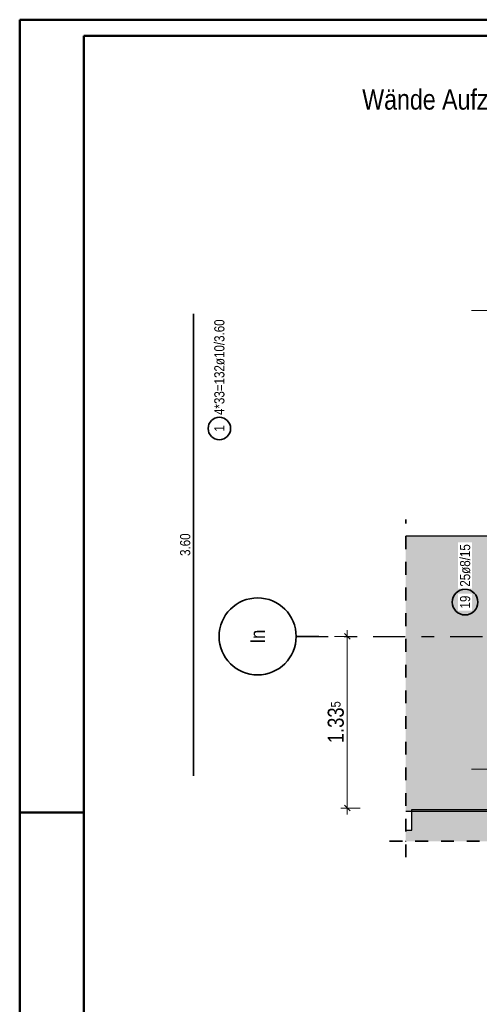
# Model space of a CAD drawing. Header units: millimetres. Extents: x -4 to 30.7, y -2.9 to 30.7.
# Tile 11 of 39: x 0 to 3.6, y 13.4 to 21. Entities that reach past the tile are written whole.
import ezdxf
from ezdxf.enums import TextEntityAlignment as Align

# ---------------------------------------------------------------- set-up
doc = ezdxf.new("R2010")
doc.units = ezdxf.units.MM
doc.linetypes.add('DASHDOTX2', pattern=[2, 1, -0.5, 0, -0.5])
doc.linetypes.add('HIDDEN', pattern=[0.375, 0.25, -0.125])
for name, color, linetype, lineweight in [('Achsen', 7, 'Continuous', 20), ('Geschnittene Kanten', 7, 'Continuous', 20), ('Schraffuren', 7, 'Continuous', 20)]:
    doc.layers.add(name, color=color, linetype=linetype, lineweight=lineweight)
doc.styles.add('Arial Narrow', font='ARIALN.TTF')
doc.dimstyles.new('Arch_Strakon_dimstyle', dxfattribs={"dimtxt": 12.5, "dimasz": 1, "dimexe": 1.25, "dimexo": 0.0625, "dimgap": 1, "dimtad": 0, "dimdec": 5, "dimzin": 12, "dimdsep": 46, "dimtxsty": 'Arial Narrow', "dimblk": 'Arrowhead_Tick', "dimsah": 1, "dimcen": 0, "dimse1": 1, "dimse2": 1, "dimclrd": 6, "dimclrt": 2, "dimazin": 0, "dimtfac": 1, "dimtdec": 4, "dimtmove": 0, "dimatfit": 3, "dimldrblk": 'NONE', "dimfxl": 1, "dimtvp": 1, "dimtolj": 1, "dimtzin": 0, "dimlwd": 13, "dimarcsym": 2})

# ---------------------------------------------------------------- blocks, each defined once
blk = doc.blocks.new('Arrowhead_Tick')
at = {"color": 0, "linetype": 'Continuous', "lineweight": -2}
for p, q in [((0, 10), (0, -5)), ((-1, 0), (0, 0)), ((5, 0), (0, 0))]:
    blk.add_line(p, q, dxfattribs=at)
at = {"color": 2, "linetype": 'Continuous', "lineweight": 35}
blk.add_line((2.21, 2.21), (-2.21, -2.21), dxfattribs=at)
blk = doc.blocks.new('*D15')
at = {"color": 6, "linetype": 'Continuous', "lineweight": 13}
blk.add_line((2.55, 14.8952), (2.55, 16.2118), dxfattribs=at)
at = {"layer": 'Defpoints', "color": 0}
for p in [(2.3286, 16.2218), (2.55, 16.2218), (8.6299, 14.8852)]:
    blk.add_point(p, dxfattribs=at)
at = {"color": 6, "lineweight": 13, "xscale": 0.01, "yscale": 0.01, "zscale": 0.01}
for p, rotation in [((2.55, 16.2218), 89.99999999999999), ((2.55, 14.8852), 270)]:
    blk.add_blockref('Arrowhead_Tick', p, dxfattribs=dict(at, rotation=rotation))
at = {"color": 2, "lineweight": 35, "insert": (2.4612, 15.5535), "char_height": 0.125, "attachment_point": 5, "rotation": 90, "style": 'Arial Narrow'}
blk.add_mtext('\\A1;1.33{\\A1;\\H.6x;\\S5;}', dxfattribs=at)
blk = doc.blocks.new('_None')

msp = doc.modelspace()

# ---------------------------------------------------------------- hatches: boundary and pattern name
at = {"lineweight": 25, "true_color": 0xffffff}
msp.add_hatch(color=7, dxfattribs=at).paths.add_polyline_path([(3.577434, 16.48902), (3.577367, 16.492859), (3.577166, 16.496693), (3.576831, 16.500518), (3.576363, 16.504329), (3.575762, 16.508122), (3.57503, 16.511891), (3.574166, 16.515632), (3.573172, 16.51934), (3.57205, 16.523012), (3.5708, 16.526643), (3.569424, 16.530227), (3.567924, 16.533761), (3.566301, 16.537241), (3.564558, 16.540662), (3.562696, 16.54402), (3.560719, 16.547311), (3.558628, 16.550532), (3.556425, 16.553677), (3.554115, 16.556743), (3.551698, 16.559727), (3.54918, 16.562625), (3.546561, 16.565433), (3.543846, 16.568148), (3.541038, 16.570766), (3.53814, 16.573285), (3.535156, 16.575701), (3.53209, 16.578012), (3.528945, 16.580214), (3.525725, 16.582306), (3.522434, 16.584283), (3.519075, 16.586145), (3.515654, 16.587888), (3.512175, 16.58951), (3.50864, 16.591011), (3.505056, 16.592386), (3.501425, 16.593637), (3.497754, 16.594759), (3.494045, 16.595753), (3.490304, 16.596617), (3.486535, 16.597349), (3.482743, 16.59795), (3.478932, 16.598418), (3.475107, 16.598752), (3.471273, 16.598953), (3.467434, 16.59902), (3.463595, 16.598953), (3.45976, 16.598752), (3.455935, 16.598418), (3.452125, 16.59795), (3.448332, 16.597349), (3.444563, 16.596617), (3.440822, 16.595753), (3.437113, 16.594759), (3.433442, 16.593637), (3.429811, 16.592386), (3.426227, 16.591011), (3.422693, 16.58951), (3.419213, 16.587888), (3.415792, 16.586145), (3.412434, 16.584283), (3.409142, 16.582306), (3.405922, 16.580214), (3.402777, 16.578012), (3.399711, 16.575701), (3.396727, 16.573285), (3.393829, 16.570766), (3.391021, 16.568148), (3.388306, 16.565433), (3.385688, 16.562625), (3.383169, 16.559727), (3.380752, 16.556743), (3.378442, 16.553677), (3.376239, 16.550532), (3.374148, 16.547311), (3.372171, 16.54402), (3.370309, 16.540662), (3.368566, 16.537241), (3.366944, 16.533761), (3.365443, 16.530227), (3.364067, 16.526643), (3.362817, 16.523012), (3.361695, 16.51934), (3.360701, 16.515632), (3.359837, 16.511891), (3.359105, 16.508122), (3.358504, 16.504329), (3.358036, 16.500518), (3.357702, 16.496693), (3.357501, 16.492859), (3.357434, 16.48902), (3.357501, 16.485181), (3.357702, 16.481347), (3.358036, 16.477522), (3.358504, 16.473711), (3.359105, 16.469919), (3.359837, 16.46615), (3.360701, 16.462409), (3.361695, 16.4587), (3.362817, 16.455028), (3.364067, 16.451398), (3.365443, 16.447814), (3.366944, 16.444279), (3.368566, 16.440799), (3.370309, 16.437378), (3.372171, 16.43402), (3.374148, 16.430729), (3.376239, 16.427509), (3.378442, 16.424364), (3.380752, 16.421298), (3.383169, 16.418314), (3.385688, 16.415416), (3.388306, 16.412608), (3.391021, 16.409893), (3.393829, 16.407274), (3.396727, 16.404755), (3.399711, 16.402339), (3.402777, 16.400028), (3.405922, 16.397826), (3.409142, 16.395735), (3.412434, 16.393757), (3.415792, 16.391896), (3.419213, 16.390153), (3.422693, 16.38853), (3.426227, 16.38703), (3.429811, 16.385654), (3.433442, 16.384404), (3.437113, 16.383281), (3.440822, 16.382288), (3.444563, 16.381424), (3.448332, 16.380691), (3.452125, 16.380091), (3.455935, 16.379623), (3.45976, 16.379288), (3.463595, 16.379087), (3.467434, 16.37902), (3.471273, 16.379087), (3.475107, 16.379288), (3.478932, 16.379623), (3.482743, 16.380091), (3.486535, 16.380691), (3.490304, 16.381424), (3.494045, 16.382288), (3.497754, 16.383281), (3.501425, 16.384404), (3.505056, 16.385654), (3.50864, 16.38703), (3.512175, 16.38853), (3.515654, 16.390153), (3.519075, 16.391896), (3.522434, 16.393757), (3.525725, 16.395735), (3.528945, 16.397826), (3.53209, 16.400028), (3.535156, 16.402339), (3.53814, 16.404755), (3.541038, 16.407274), (3.543846, 16.409893), (3.546561, 16.412608), (3.54918, 16.415416), (3.551698, 16.418314), (3.554115, 16.421298), (3.556425, 16.424364), (3.558628, 16.427509), (3.560719, 16.430729), (3.562696, 16.43402), (3.564558, 16.437378), (3.566301, 16.440799), (3.567924, 16.444279), (3.569424, 16.447814), (3.5708, 16.451398), (3.57205, 16.455028), (3.573172, 16.4587), (3.574166, 16.462409), (3.57503, 16.46615), (3.575762, 16.469919), (3.576363, 16.473711), (3.576831, 16.477522), (3.577166, 16.481347)])
at = {"layer": 'Schraffuren', "lineweight": 25, "true_color": 0xd7ffd7}
msp.add_hatch(color=254, dxfattribs=at).paths.add_polyline_path([(3.710661, 17.006379), (3.710661, 14.860206), (3.005172, 14.860209), (3.005172, 17.006379)])
at = {"layer": 'Schraffuren', "lineweight": 25, "true_color": 0xf0f0f0}
msp.add_hatch(color=7, dxfattribs=at).paths.add_polyline_path([(3.710661, 14.874717), (3.711372, 14.626879), (3.005172, 14.626879), (3.005172, 14.712578), (3.053369, 14.712578), (3.053369, 14.874717)])

# ---------------------------------------------------------------- linework, layer by layer
at = {"color": 4, "linetype": 'Continuous', "lineweight": 50}
for p, q in [((29.725, 21.025), (0, 21.025)), ((0, 21.025), (0, 0)), ((29.6, 20.9), (0.5, 20.9)), ((0.5, 20.9), (0.5, 0.125))]:
    msp.add_line(p, q, dxfattribs=at)
at = {"color": 2, "linetype": 'Continuous', "lineweight": 35}
msp.add_line((1.352647, 15.135209), (1.352647, 18.735209), dxfattribs=at)
at = {"color": 5, "linetype": 'Continuous', "lineweight": 18}
for p, q in [((3.667434, 18.761212), (3.517434, 18.761212)), ((3.517434, 15.189211), (3.667434, 15.189211))]:
    msp.add_line(p, q, dxfattribs=at)
at = {"color": 2, "linetype": 'HIDDEN', "lineweight": 35, "ltscale": 0.25}
for p, q in [((3.005172, 14.501879), (3.005172, 17.131379)), ((2.880172, 14.626879), (3.836372, 14.626879))]:
    msp.add_line(p, q, dxfattribs=at)
at = {"color": 3, "linetype": 'Continuous', "lineweight": 25}
for p, q in [((2.328619, 16.221792), (2.152219, 16.221792)), ((3.053369, 14.874717), (3.710661, 14.874717)), ((3.053369, 14.712578), (3.053369, 14.874717)), ((3.005172, 14.712578), (3.053369, 14.712578))]:
    msp.add_line(p, q, dxfattribs=at)
at = {"color": 4, "linetype": 'Continuous', "lineweight": 50, "ltscale": 0.4}
msp.add_line((0, 14.85), (0.5, 14.85), dxfattribs=at)
at = {"color": 2, "linetype": 'Continuous', "lineweight": 35}
for centre, radius in [((1.554363, 17.841108), 0.0875), ((3.467434, 16.48902), 0.1)]:
    msp.add_circle(centre, radius, dxfattribs=at)
at = {"color": 9, "linetype": 'Continuous', "lineweight": 0}
msp.add_circle((3.005172, 14.626879), 0.00111, dxfattribs=at)
at = {"layer": 'Achsen', "color": 3, "linetype": 'DASHDOTX2', "lineweight": 25, "ltscale": 0.25}
msp.add_line((2.152269, 16.221757), (25.234146, 16.22235), dxfattribs=at)
at = {"layer": 'Achsen', "color": 2, "linetype": 'Continuous', "lineweight": 35}
msp.add_circle((1.852269, 16.221757), 0.3, dxfattribs=at)
at = {"layer": 'Geschnittene Kanten', "color": 3, "linetype": 'Continuous', "lineweight": 25}
msp.add_line((3.005172, 14.860209), (3.710661, 14.860209), dxfattribs=at)

# ---------------------------------------------------------------- texts
at = {"color": 1, "lineweight": 70, "style": 'Arial Narrow'}
msp.add_text('Wände Aufzugsgebäude   M. 1:25', height=0.1575, dxfattribs=at).set_placement((2.666855, 20.324766))
at = {"color": 2, "lineweight": 35, "char_height": 0.07875, "attachment_point": 1, "rotation": 90, "line_spacing_factor": 0.9, "style": 'Arial Narrow'}
for s, insert in [('4*33=132ø10/3.60', (1.514988, 17.946108)), ('1', (1.514988, 17.816302)), ('3.60', (1.248897, 16.848584))]:
    msp.add_mtext(s, dxfattribs=dict(at, insert=insert))
at = {"layer": 'Achsen', "color": 4, "lineweight": 50, "style": 'Arial Narrow'}
msp.add_text('In', height=0.1125, rotation=90, dxfattribs=at).set_placement((1.852269, 16.220157), align=Align.MIDDLE_CENTER)

# ---------------------------------------------------------------- dimensions: what is measured, and where the dimension line sits
at = {"lineweight": 35}
dim = msp.add_linear_dim(base=(2.55, 16.221792), p1=(8.629862, 14.885209), p2=(2.328619, 16.221792), angle=90, text='1.33{\\A1;\\H.6x;\\S5;}', dimstyle='Arch_Strakon_dimstyle', override={"dimscale": 0.01, "dimtxt": 12.5, "dimasz": 1, "dimgap": 2.5, "dimtad": 1, "dimjust": 0, "dimtih": 0, "dimtoh": 0, "dimdec": 5, "dimdsep": 46, "dimtxsty": 'Arial Narrow', "dimclrd": 6, "dimclrt": 2, "dimtix": 1, "dimtofl": 255, "dimtmove": 0, "dimatfit": 2, "dimfxl": 0, "dimfxlon": 0, "dimtvp": 20, "dimlwd": 13}, dxfattribs=at)
dim.commit()
dim.dimension.update_dxf_attribs({"geometry": '*D15', "text_midpoint": (2.55, 15.5535), "dimtype": 160})

# ---------------------------------------------------------------- next in the draw order: texts
at = {"color": 2, "lineweight": 35, "char_height": 0.07875, "attachment_point": 1, "rotation": 90, "line_spacing_factor": 0.9, "style": 'Arial Narrow', "bg_fill": 3, "box_fill_scale": 1.2, "bg_fill_color": 256, "bg_fill_true_color": 13158600, "bg_fill_transparency": 0}
for s, insert in [('25ø8/15', (3.428059, 16.60902)), ('19', (3.428059, 16.439408))]:
    msp.add_mtext(s, dxfattribs=dict(at, insert=insert))

# ---------------------------------------------------------------- next in the draw order: linework, layer by layer
at = {"layer": 'Geschnittene Kanten', "color": 3, "linetype": 'Continuous', "lineweight": 25}
msp.add_line((3.005172, 17.006379), (3.710661, 17.006379), dxfattribs=at)

doc.saveas('drawing.dxf')
